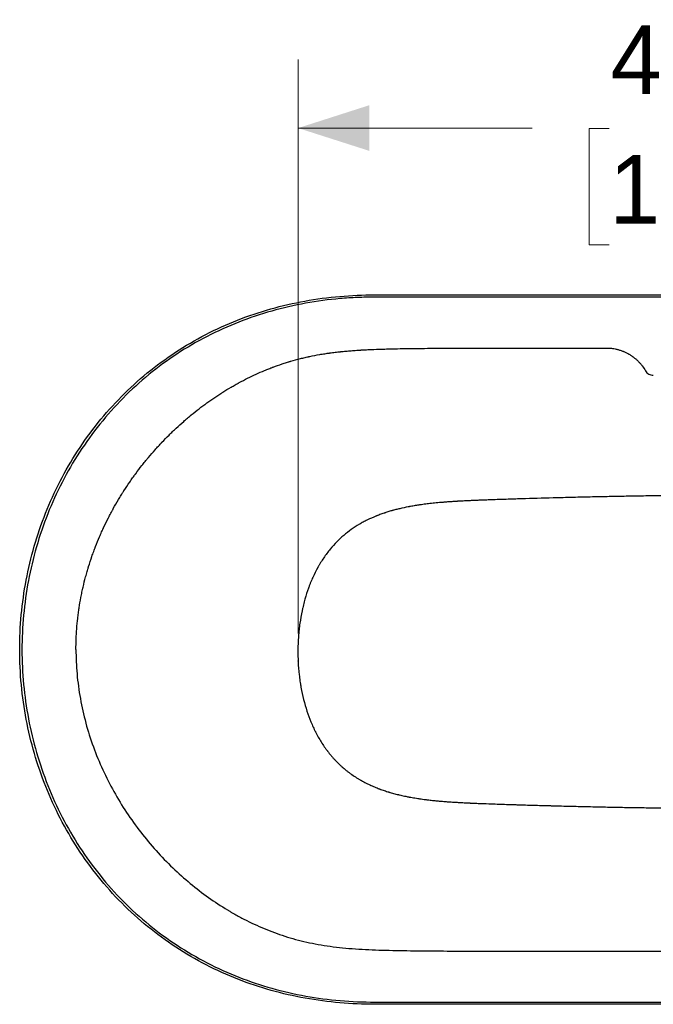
# Model space of a CAD drawing. Header units: inches. Extents: x 1.2 to 10.46, y 1.81 to 7.86.
# Tile 1 of 10: x 1.2 to 2.36, y 2.04 to 3.83. Entities that reach past the tile are written whole.
import ezdxf

# ---------------------------------------------------------------- set-up
doc = ezdxf.new("R2010")
doc.units = ezdxf.units.IN
doc.header["$MEASUREMENT"] = 0
doc.header["$PDSIZE"] = -1
doc.linetypes.add('SLD-Solid', pattern=[0])
doc.styles.add('SLDTEXTSTYLE0', font='txt')
doc.dimstyles.new('SLDDIMSTYLE0', dxfattribs={"dimtxt": 0.125, "dimasz": 0.13, "dimexe": 0, "dimexo": 0.0625, "dimgap": 0.03125, "dimtad": 0, "dimtih": 1, "dimtoh": 1, "dimdec": 6, "dimlfac": 24, "dimrnd": 1e-09, "dimzin": 12, "dimdsep": 46, "dimlunit": 5, "dimtxsty": 'SLDTEXTSTYLE0', "dimsah": 1, "dimcen": 0.09, "dimadec": 0, "dimazin": 3, "dimtfac": 1, "dimtdec": 0, "dimtofl": 0, "dimtmove": 0, "dimatfit": 3, "dimfxl": 1, "dimfrac": 2, "dimtolj": 1, "dimtzin": 12, "dimarcsym": 0})

# ---------------------------------------------------------------- blocks, each defined once
blk = doc.blocks.new('_D')
at = {"color": 7, "linetype": 'SLD-Solid', "lineweight": 18, "transparency": 16777216}
for p, q in [((1.7106, 2.7151), (1.7106, 3.7622)), ((3.4011, 2.7151), (3.4011, 3.7622)), ((1.7106, 3.6372), (2.138, 3.6372)), ((2.2785, 3.6367), (2.2422, 3.6367)), ((2.2422, 3.6367), (2.2422, 3.4242)), ((2.9538, 3.6367), (2.9901, 3.6367)), ((2.9901, 3.6367), (2.9901, 3.4242)), ((3.4011, 3.6372), (3.0942, 3.6372)), ((2.2422, 3.4242), (2.2785, 3.4242)), ((2.9901, 3.4242), (2.9538, 3.4242))]:
    blk.add_line(p, q, dxfattribs=at)
for points in [[(1.7106, 3.6372), (1.8406, 3.5956), (1.8406, 3.6789)], [(3.4011, 3.6372), (3.2711, 3.6789), (3.2711, 3.5956)]]:
    blk.add_solid(points, dxfattribs=at)
at = {"color": 7, "linetype": 'SLD-Solid', "lineweight": 18, "transparency": 16777216, "char_height": 0.125, "attachment_point": 1, "style": 'SLDTEXTSTYLE0'}
for s, insert in [('40-9/16"', (2.2812, 3.8245)), ('1030mm', (2.2785, 3.5879))]:
    blk.add_mtext(s, dxfattribs=dict(at, insert=insert))

msp = doc.modelspace()

# ---------------------------------------------------------------- linework, layer by layer
at = {"color": 7, "linetype": 'SLD-Solid', "lineweight": 25}
for p, q in [((1.85047928, 3.33285231), (3.26124044, 3.33285231)), ((3.26124044, 3.32870412), (1.85047928, 3.32870412)), ((1.85047928, 2.0427632), (3.26124044, 2.0427632)), ((3.26124044, 2.038615), (1.85047928, 2.038615))]:
    msp.add_line(p, q, dxfattribs=at)
for points, knots in [([(1.85047928, 2.038615), (1.82923105, 2.038615), (1.80796443, 2.03950827), (1.76558098, 2.04318832), (1.74446429, 2.04597528), (1.70258212, 2.05351907), (1.68181677, 2.05827606), (1.64084899, 2.06980041), (1.62064671, 2.07656793), (1.58102283, 2.09211311), (1.56160138, 2.10089093), (1.52375873, 2.1204109), (1.50533768, 2.13115321), (1.46971296, 2.15450591), (1.45251057, 2.16711539), (1.41951994, 2.19406061), (1.40373161, 2.20839612), (1.3737287, 2.23862578), (1.35951403, 2.25451969), (1.33278654, 2.28767825), (1.32027361, 2.30494268), (1.29704893, 2.34064117), (1.28633708, 2.359075), (1.26678793, 2.39690494), (1.25795053, 2.41630081), (1.24220054, 2.4558482), (1.23528791, 2.47599915), (1.22341711, 2.5168594), (1.21845843, 2.53756976), (1.20653961, 2.6002623), (1.20254029, 2.64280598), (1.20249279, 2.72789807), (1.20644463, 2.77044635), (1.21829277, 2.83315234), (1.22322797, 2.85386828), (1.23505201, 2.8947417), (1.24194132, 2.91490023), (1.25764517, 2.9544654), (1.26645974, 2.97387142), (1.28596401, 3.01172423), (1.2966538, 3.03017077), (1.31983536, 3.06589716), (1.33232722, 3.08317677), (1.35901391, 3.11636803), (1.37320882, 3.13227944), (1.40317389, 3.16254624), (1.41894415, 3.17690138), (1.4519008, 3.20388778), (1.46908729, 3.2165188), (1.50468311, 3.23991634), (1.52309071, 3.25068201), (1.56092831, 3.27025786), (1.58035835, 3.27906803), (1.62003141, 3.29468241), (1.64027439, 3.30148656), (1.68135201, 3.31307862), (1.7021866, 3.31786647), (1.74421566, 3.32545761), (1.76541008, 3.32826085), (1.8079178, 3.33195823), (1.82923105, 3.33285231), (1.85047928, 3.33285231)], [0, 0, 0, 0, 0.03125, 0.03125, 0.0625, 0.0625, 0.09375, 0.09375, 0.125, 0.125, 0.15625, 0.15625, 0.1875, 0.1875, 0.21875, 0.21875, 0.25, 0.25, 0.28125, 0.28125, 0.3125, 0.3125, 0.34375, 0.34375, 0.375, 0.375, 0.40625, 0.40625, 0.4375, 0.4375, 0.5, 0.5, 0.5625, 0.5625, 0.59375, 0.59375, 0.625, 0.625, 0.65625, 0.65625, 0.6875, 0.6875, 0.71875, 0.71875, 0.75, 0.75, 0.78125, 0.78125, 0.8125, 0.8125, 0.84375, 0.84375, 0.875, 0.875, 0.90625, 0.90625, 0.9375, 0.9375, 0.96875, 0.96875, 1, 1, 1, 1]), ([(1.85047928, 3.32870413), (1.84982681, 3.32870411), (1.84916704, 3.32870326), (1.84785107, 3.32869983), (1.84719344, 3.32869725), (1.84521955, 3.32868691), (1.84390354, 3.32867657), (1.83995485, 3.32863513), (1.8373219, 3.32859362), (1.82942178, 3.32842706), (1.82415351, 3.32825997), (1.80834895, 3.32758769), (1.79781287, 3.32691141), (1.76624497, 3.32417761), (1.74525319, 3.32141392), (1.7035949, 3.31392124), (1.68292855, 3.30919209), (1.64214869, 3.29772636), (1.6220353, 3.2909897), (1.58258842, 3.27551093), (1.56325505, 3.26676869), (1.52559173, 3.2473274), (1.50726171, 3.23662816), (1.47181675, 3.21336731), (1.45470259, 3.2008062), (1.42188634, 3.1739632), (1.40618443, 3.15968181), (1.37635547, 3.1295708), (1.36222832, 3.11374145), (1.33567669, 3.08072671), (1.32325216, 3.06354167), (1.3002024, 3.02801908), (1.28957696, 3.00968168), (1.27019449, 2.972061), (1.26143734, 2.95277797), (1.24583754, 2.91346951), (1.23899456, 2.89344385), (1.22725025, 2.85284399), (1.22234882, 2.83227012), (1.21058058, 2.77000451), (1.20665231, 2.72776724), (1.20667735, 2.64329723), (1.21063055, 2.60106303), (1.22243607, 2.53880423), (1.22734981, 2.51823363), (1.23911816, 2.47764253), (1.24597313, 2.45762138), (1.26159729, 2.41832176), (1.27036659, 2.39904368), (1.28977274, 2.36143476), (1.30040969, 2.34310417), (1.32348209, 2.30759625), (1.33591768, 2.29041921), (1.36249043, 2.25742204), (1.37662772, 2.24160217), (1.40647611, 2.21151106), (1.42218732, 2.19724008), (1.45502131, 2.17041868), (1.4721436, 2.15786894), (1.50760194, 2.13463263), (1.52593823, 2.12394597), (1.56360367, 2.10453391), (1.58293222, 2.09580868), (1.62235316, 2.0803659), (1.6424453, 2.07364818), (1.68316776, 2.06221745), (1.70379786, 2.05750433), (1.74537867, 2.05003609), (1.76632958, 2.04728071), (1.80835633, 2.0436444), (1.82943252, 2.04276321), (1.85047928, 2.0427632)], [0, 0, 0, 0, 0.0009765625, 0.0009765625, 0.001953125, 0.001953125, 0.00390625, 0.00390625, 0.0078125, 0.0078125, 0.015625, 0.015625, 0.03125, 0.03125, 0.0625, 0.0625, 0.09375, 0.09375, 0.125, 0.125, 0.15625, 0.15625, 0.1875, 0.1875, 0.21875, 0.21875, 0.25, 0.25, 0.28125, 0.28125, 0.3125, 0.3125, 0.34375, 0.34375, 0.375, 0.375, 0.40625, 0.40625, 0.4375, 0.4375, 0.5, 0.5, 0.5625, 0.5625, 0.59375, 0.59375, 0.625, 0.625, 0.65625, 0.65625, 0.6875, 0.6875, 0.71875, 0.71875, 0.75, 0.75, 0.78125, 0.78125, 0.8125, 0.8125, 0.84375, 0.84375, 0.875, 0.875, 0.90625, 0.90625, 0.9375, 0.9375, 0.96875, 0.96875, 1, 1, 1, 1]), ([(1.30522153, 2.68573309), (1.30522249, 2.69843759), (1.30594281, 2.71746655), (1.30804122, 2.73961836), (1.30940494, 2.7506821), (1.31016543, 2.75621093), (1.31056533, 2.75897458), (1.31074092, 2.76015884), (1.31085893, 2.76094831), (1.31091785, 2.76133944), (1.31194605, 2.76811039), (1.31357925, 2.77765227), (1.3158025, 2.78875451), (1.31699359, 2.79429814), (1.317609, 2.79706809), (1.31787701, 2.7982548), (1.31805662, 2.79904586), (1.31814764, 2.79944453), (1.31967801, 2.80611276), (1.32201508, 2.81550032), (1.32505063, 2.82640629), (1.32664565, 2.83184772), (1.32746248, 2.83456555), (1.32787571, 2.83592374), (1.32805385, 2.83650567), (1.32817284, 2.83689358), (1.3282332, 2.83708996), (1.3301793, 2.843409), (1.33317892, 2.85256408), (1.3369741, 2.86318157), (1.3389456, 2.86847445), (1.33994983, 2.87111693), (1.34045656, 2.87243718), (1.34067473, 2.87300279), (1.34082039, 2.87337981), (1.34089438, 2.87357101), (1.34327033, 2.87970081), (1.34688603, 2.88857042), (1.35138395, 2.89883698), (1.35370281, 2.90394993), (1.35487972, 2.90650132), (1.35547254, 2.90777575), (1.35572754, 2.90832166), (1.35589775, 2.90868554), (1.35598415, 2.90886998), (1.35876035, 2.91478858), (1.36294854, 2.92334091), (1.36809738, 2.93321964), (1.37073746, 2.93813426), (1.37207392, 2.94058539), (1.37274625, 2.9418094), (1.37303527, 2.94233365), (1.37322815, 2.94268308), (1.37332589, 2.94285993), (1.37647507, 2.94855121), (1.38119569, 2.95676271), (1.38694806, 2.966226), (1.38988548, 2.97092845), (1.39136951, 2.97327237), (1.3920088, 2.97427535), (1.39243572, 2.97494365), (1.39265186, 2.97528123), (1.39625374, 2.98089454), (1.40146827, 2.98874224), (1.40777855, 2.99776317), (1.41099036, 3.00223996), (1.41261043, 3.00446994), (1.41330778, 3.00542384), (1.41377336, 3.00605937), (1.41400862, 3.00637984), (1.41794112, 3.01172562), (1.42361146, 3.01918529), (1.43043435, 3.02773545), (1.43389767, 3.03197234), (1.4356423, 3.03408123), (1.43639278, 3.03498299), (1.43689372, 3.03558371), (1.43714652, 3.03588627), (1.4413805, 3.04094349), (1.44746494, 3.04798568), (1.45475082, 3.05603106), (1.45844061, 3.06001113), (1.46029721, 3.0619905), (1.4610954, 3.06283652), (1.46162809, 3.06340003), (1.46189674, 3.06368366), (1.46639967, 3.06842859), (1.47285184, 3.0750204), (1.48054579, 3.08252375), (1.48443438, 3.08622864), (1.48638907, 3.0880694), (1.48722902, 3.08885579), (1.48778949, 3.08937949), (1.48807207, 3.08964302), (1.49280881, 3.09405186), (1.4995781, 3.10016002), (1.50761933, 3.10708301), (1.51167587, 3.11049372), (1.51371312, 3.11218637), (1.51458816, 3.11290907), (1.51517194, 3.11339027), (1.51546628, 3.1136324), (1.52039769, 3.11768107), (1.527429, 3.12327295), (1.53575352, 3.12957998), (1.53994611, 3.13267929), (1.54204999, 3.13421539), (1.54295327, 3.13487081), (1.54355583, 3.13530712), (1.54385947, 3.13552653), (1.54895015, 3.13919736), (1.55619318, 3.14424883), (1.56474171, 3.14991317), (1.56904056, 3.15268808), (1.5708882, 3.15386505), (1.57212112, 3.15464697), (1.57274147, 3.15503865), (1.57827049, 3.15851411), (1.58568885, 3.16301204), (1.59442465, 3.16802161), (1.59881282, 3.17046689), (1.60101197, 3.17167465), (1.60195554, 3.17218907), (1.60258484, 3.17253131), (1.60289728, 3.17270082), (1.61336519, 3.17836588), (1.62871021, 3.18601579), (1.64682094, 3.19390788), (1.65592836, 3.19759573), (1.66049508, 3.1993751), (1.66278169, 3.20024865), (1.66392581, 3.20068139), (1.66449808, 3.20089675), (1.66474337, 3.20098883), (1.66490692, 3.20105017), (1.66498628, 3.20107991), (1.67045921, 3.20312918), (1.67857783, 3.20600019), (1.68811172, 3.2090774), (1.69289421, 3.21054792), (1.69528934, 3.21126617), (1.69648788, 3.21162104), (1.69708739, 3.21179741), (1.69734438, 3.21187276), (1.69751571, 3.21192295), (1.6975989, 3.2119473), (1.70332949, 3.21362233), (1.71186261, 3.21594004), (1.72193951, 3.21837071), (1.72700835, 3.21951772), (1.72955037, 3.22007414), (1.73064144, 3.22030894), (1.73136918, 3.22046467), (1.73172911, 3.22054125), (1.73799115, 3.2218659), (1.74699044, 3.22359366), (1.75776743, 3.22536031), (1.76322538, 3.22618137), (1.76597172, 3.22657633), (1.76734923, 3.22676992), (1.76794052, 3.22685206), (1.76833492, 3.22690662), (1.76853538, 3.22693425), (1.7718377, 3.22738759), (1.77656841, 3.22799762), (1.78220763, 3.22865688), (1.78505725, 3.2289734), (1.78648956, 3.22912838), (1.78720759, 3.22920506), (1.78751572, 3.22923774), (1.78772123, 3.22925949), (1.78782777, 3.22927074), (1.79109842, 3.22961535), (1.79594804, 3.23009173), (1.80176746, 3.230604), (1.80471755, 3.23084925), (1.80620269, 3.23096916), (1.80694778, 3.23102843), (1.80732096, 3.2310579), (1.80748103, 3.23107049), (1.80758777, 3.23107888), (1.80764406, 3.23108329), (1.81092622, 3.23134053), (1.81588963, 3.2317008), (1.82188315, 3.23208675), (1.82493062, 3.23227112), (1.82646704, 3.23236116), (1.82723842, 3.23240564), (1.8276249, 3.23242775), (1.8277907, 3.2324372), (1.82790128, 3.23244349), (1.82796053, 3.23244685), (1.83130012, 3.23263633), (1.8363707, 3.2329014), (1.84252836, 3.23318481), (1.84566768, 3.23332005), (1.84725246, 3.23338606), (1.84804863, 3.23341865), (1.84844766, 3.23343485), (1.84864742, 3.23344293), (1.84873307, 3.23344638), (1.84879019, 3.23344868), (1.84882265, 3.23344999), (1.85516499, 3.23370524), (1.86528341, 3.23405035), (1.87821162, 3.2343895), (1.88495657, 3.2345432), (1.88839926, 3.23461608), (1.89013815, 3.23465153), (1.89101199, 3.23466901), (1.89145, 3.23467768), (1.89166929, 3.23468201), (1.891779, 3.23468416), (1.89182603, 3.23468509), (1.89185739, 3.2346857), (1.89187606, 3.23468607), (1.89838521, 3.23481376), (1.90883929, 3.23498697), (1.92227717, 3.23515761), (1.92930647, 3.23523508), (1.93289871, 3.23527184), (1.93471423, 3.23528974), (1.93562684, 3.23529856), (1.93608435, 3.23530294), (1.93631342, 3.23530512), (1.93642802, 3.23530621), (1.93647716, 3.23530668), (1.93650991, 3.23530699), (1.9365296, 3.23530718), (1.94324141, 3.23537083), (1.95400908, 3.2354573), (1.96783062, 3.23554275), (1.9750562, 3.23558162), (1.9787477, 3.23560009), (1.98061312, 3.23560908), (1.98155075, 3.23561352), (1.9820208, 3.23561572), (1.98225613, 3.23561682), (1.98237387, 3.23561737), (1.98243276, 3.23561764), (1.982458, 3.23561776), (1.98247483, 3.23561784), (1.98248578, 3.23561789), (1.99454564, 3.23567388), (2.01542559, 3.23574536), (2.04468376, 3.23580694), (2.0605374, 3.23583227), (2.06877036, 3.23584358), (2.07296337, 3.23584889), (2.07507901, 3.23585146), (2.07614162, 3.23585272), (2.07667411, 3.23585335), (2.07694066, 3.23585366), (2.07707401, 3.23585382), (2.0771407, 3.23585389), (2.07716929, 3.23585393), (2.07718835, 3.23585395), (2.07720129, 3.23585396), (2.08974168, 3.23586856), (2.11129926, 3.23588722), (2.1412731, 3.23590336), (2.15746585, 3.23591002), (2.16586368, 3.23591299), (2.17013796, 3.23591439), (2.17229394, 3.23591507), (2.17337664, 3.2359154), (2.17391917, 3.23591557), (2.17419073, 3.23591565), (2.17432658, 3.23591569), (2.17439453, 3.23591571), (2.17442365, 3.23591572), (2.17444307, 3.23591573), (2.17445627, 3.23591573), (2.19993034, 3.23592342), (2.2328836, 3.23592912), (2.27332226, 3.23593286)], [0, 0, 0, 0, 0.03125, 0.046875, 0.0546875, 0.05859375, 0.060546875, 0.0615234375, 0.0615234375, 0.0625, 0.0625, 0.078125, 0.0859375, 0.08984375, 0.091796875, 0.0927734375, 0.0927734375, 0.09375, 0.09375, 0.109375, 0.1171875, 0.12109375, 0.123046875, 0.1240234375, 0.1245117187, 0.1245117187, 0.125, 0.125, 0.140625, 0.1484375, 0.15234375, 0.154296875, 0.1552734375, 0.1557617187, 0.1557617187, 0.15625, 0.15625, 0.171875, 0.1796875, 0.18359375, 0.185546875, 0.1865234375, 0.1870117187, 0.1870117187, 0.1875, 0.1875, 0.203125, 0.2109375, 0.21484375, 0.216796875, 0.2177734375, 0.2182617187, 0.2182617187, 0.21875, 0.21875, 0.234375, 0.2421875, 0.24609375, 0.248046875, 0.2490234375, 0.2490234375, 0.25, 0.25, 0.265625, 0.2734375, 0.27734375, 0.279296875, 0.2802734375, 0.2802734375, 0.28125, 0.28125, 0.296875, 0.3046875, 0.30859375, 0.310546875, 0.3115234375, 0.3115234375, 0.3125, 0.3125, 0.328125, 0.3359375, 0.33984375, 0.341796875, 0.3427734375, 0.3427734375, 0.34375, 0.34375, 0.359375, 0.3671875, 0.37109375, 0.373046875, 0.3740234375, 0.3740234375, 0.375, 0.375, 0.390625, 0.3984375, 0.40234375, 0.404296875, 0.4052734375, 0.4052734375, 0.40625, 0.40625, 0.421875, 0.4296875, 0.43359375, 0.435546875, 0.4365234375, 0.4365234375, 0.4375, 0.4375, 0.453125, 0.4609375, 0.46484375, 0.466796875, 0.466796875, 0.46875, 0.46875, 0.484375, 0.4921875, 0.49609375, 0.498046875, 0.4990234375, 0.4990234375, 0.5, 0.5, 0.53125, 0.546875, 0.5546875, 0.55859375, 0.560546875, 0.5615234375, 0.5620117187, 0.5622558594, 0.5622558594, 0.5625, 0.5625, 0.578125, 0.5859375, 0.58984375, 0.591796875, 0.5927734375, 0.5932617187, 0.5935058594, 0.5935058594, 0.59375, 0.59375, 0.609375, 0.6171875, 0.62109375, 0.623046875, 0.6240234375, 0.6240234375, 0.625, 0.625, 0.640625, 0.6484375, 0.65234375, 0.654296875, 0.6552734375, 0.6557617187, 0.6557617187, 0.65625, 0.65625, 0.6640625, 0.66796875, 0.669921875, 0.6708984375, 0.6713867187, 0.6716308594, 0.6716308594, 0.671875, 0.671875, 0.6796875, 0.68359375, 0.685546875, 0.6865234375, 0.6870117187, 0.6872558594, 0.6873779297, 0.6873779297, 0.6875, 0.6875, 0.6953125, 0.69921875, 0.701171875, 0.7021484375, 0.7026367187, 0.7028808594, 0.7030029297, 0.7030029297, 0.703125, 0.703125, 0.7109375, 0.71484375, 0.716796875, 0.7177734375, 0.7182617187, 0.7185058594, 0.7186279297, 0.7186889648, 0.7186889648, 0.71875, 0.71875, 0.734375, 0.7421875, 0.74609375, 0.748046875, 0.7490234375, 0.7495117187, 0.7497558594, 0.7498779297, 0.7499389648, 0.7499694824, 0.7499694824, 0.75, 0.75, 0.765625, 0.7734375, 0.77734375, 0.779296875, 0.7802734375, 0.7807617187, 0.7810058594, 0.7811279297, 0.7811889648, 0.7812194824, 0.7812194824, 0.78125, 0.78125, 0.796875, 0.8046875, 0.80859375, 0.810546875, 0.8115234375, 0.8120117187, 0.8122558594, 0.8123779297, 0.8124389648, 0.8124694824, 0.8124847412, 0.8124847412, 0.8125, 0.8125, 0.84375, 0.859375, 0.8671875, 0.87109375, 0.873046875, 0.8740234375, 0.8745117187, 0.8747558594, 0.8748779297, 0.8749389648, 0.8749694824, 0.8749847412, 0.8749847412, 0.875, 0.875, 0.90625, 0.921875, 0.9296875, 0.93359375, 0.935546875, 0.9365234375, 0.9370117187, 0.9372558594, 0.9373779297, 0.9374389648, 0.9374694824, 0.9374847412, 0.9374847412, 0.9375, 0.9375, 1, 1, 1, 1]), ([(2.27332226, 3.23593286), (2.27514499, 3.23593303), (2.27787391, 3.2358416), (2.28059507, 3.23561265), (2.28240745, 3.23542946), (2.28331634, 3.2353221), (2.28601904, 3.23495707), (2.28870485, 3.23450259), (2.29136533, 3.23391393), (2.29313335, 3.23349168), (2.29401867, 3.23326451), (2.29664145, 3.23254506), (2.29923606, 3.23174004), (2.30221381, 3.23065111), (2.30347943, 3.23015233), (2.30432082, 3.22981268), (2.30474248, 3.22963838), (2.30682356, 3.22875812), (2.30928218, 3.22762157), (2.31208288, 3.22615518), (2.31326868, 3.22549664), (2.31405599, 3.22505093), (2.31445007, 3.22482353), (2.31639203, 3.22368181), (2.31867412, 3.22223811), (2.32125209, 3.22042495), (2.32233884, 3.21962027), (2.32305931, 3.21907768), (2.32341932, 3.21880193), (2.32519147, 3.21742173), (2.32726121, 3.21569953), (2.3292457, 3.21387839), (2.33054975, 3.21264231), (2.33119518, 3.21201038), (2.3330858, 3.21009902), (2.33491212, 3.20813025), (2.33664198, 3.20607536), (2.33777378, 3.2046863), (2.33833101, 3.20397953), (2.34104315, 3.20042455), (2.34302427, 3.19745241), (2.34481678, 3.19435212)], [0, 0, 0, 0, 0.0625, 0.09375, 0.09375, 0.125, 0.125, 0.1875, 0.21875, 0.21875, 0.25, 0.25, 0.3125, 0.34375, 0.359375, 0.359375, 0.375, 0.375, 0.4375, 0.46875, 0.484375, 0.484375, 0.5, 0.5, 0.5625, 0.59375, 0.609375, 0.609375, 0.625, 0.625, 0.6875, 0.71875, 0.71875, 0.75, 0.75, 0.8125, 0.84375, 0.84375, 0.875, 0.875, 1, 1, 1, 1]), ([(2.34481678, 3.19435212), (2.34553745, 3.19310564), (2.34640748, 3.19197271), (2.34844189, 3.18993829), (2.34957455, 3.18906916), (2.35206407, 3.18763095), (2.35338143, 3.18708497), (2.35615837, 3.18634007), (2.35757156, 3.18615385), (2.35900947, 3.18615385)], [0, 0, 0, 0, 0.25, 0.25, 0.5, 0.5, 0.75, 0.75, 1, 1, 1, 1]), ([(2.55585986, 2.96754857), (2.55447705, 2.96754842), (2.55171056, 2.96754811), (2.54618096, 2.96754571), (2.53652192, 2.96753707), (2.52275698, 2.96751261), (2.5062904, 2.96746388), (2.48989518, 2.96739615), (2.47357094, 2.96730968), (2.45731369, 2.96720471), (2.4411189, 2.96708143), (2.42498319, 2.96694004), (2.40890459, 2.96678078), (2.39288228, 2.96660379), (2.37691664, 2.96640926), (2.3557465, 2.96612741), (2.32944224, 2.96573274), (2.29808596, 2.96519217), (2.26703646, 2.96458804), (2.23634235, 2.96392355), (2.20606343, 2.96320237), (2.16675529, 2.96218231), (2.12830822, 2.9610658), (2.09541288, 2.96000821), (2.07725444, 2.95940053), (2.0683367, 2.95909113), (2.06380883, 2.95893404)], [0, 0, 0, 0, 0.0084262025, 0.016857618, 0.0336948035, 0.0672842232, 0.1007368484, 0.1340418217, 0.1672021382, 0.200227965, 0.2331299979, 0.2659143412, 0.29858439, 0.3311420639, 0.3635866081, 0.3959143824, 0.4602036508, 0.5239546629, 0.5870932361, 0.6495222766, 0.7111165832, 0.7717339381, 0.8892372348, 0.9456012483, 0.9723797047, 1, 1, 1, 1]), ([(2.06380883, 2.95893404), (2.06105618, 2.95883764), (2.05823652, 2.95873804), (2.05390641, 2.95858232), (2.0517162, 2.95850288), (2.04911691, 2.95840711), (2.04780626, 2.95835841), (2.04714818, 2.95833385), (2.04681845, 2.95832152), (2.04665341, 2.95831534), (2.04658264, 2.95831269), (2.04653546, 2.95831092), (2.04650806, 2.95830989), (2.04395342, 2.95821413), (2.04130542, 2.95811285), (2.03716353, 2.95794872), (2.0350501, 2.95786361), (2.03251007, 2.9577583), (2.03122146, 2.95770406), (2.03057251, 2.95767654), (2.03024687, 2.95766267), (2.03008375, 2.95765571), (2.03000213, 2.95765223), (2.02996713, 2.95765073), (2.02994379, 2.95764973), (2.02992949, 2.95764912), (2.02760637, 2.95754982), (2.0251361, 2.95744125), (2.02119622, 2.95726014), (2.01916766, 2.95716502), (2.01669839, 2.95704513), (2.01543809, 2.95698284), (2.01480152, 2.95695109), (2.01448164, 2.95693507), (2.01432129, 2.95692701), (2.01424102, 2.95692298), (2.01420086, 2.95692096), (2.01418364, 2.95692009), (2.01417216, 2.95691952), (2.01416338, 2.95691907), (2.01278089, 2.9568495), (2.01084879, 2.95675149), (2.0071216, 2.95655083), (2.00574104, 2.95647494), (2.00346284, 2.95634569), (2.0022719, 2.95627719), (2.00079173, 2.95619004), (2.00002896, 2.95614459), (1.99964191, 2.95612139), (1.99944696, 2.95610967), (1.99934913, 2.95610378), (1.99930713, 2.95610124), (1.99927911, 2.95609956), (1.99926242, 2.95609855), (1.99634524, 2.95592261), (1.99372427, 2.9557545), (1.99022047, 2.95552057), (1.98912382, 2.95544561), (1.98758579, 2.9553385), (1.98684351, 2.95528627), (1.98602431, 2.95522781), (1.98562642, 2.95519922), (1.98543039, 2.95518508), (1.98533311, 2.95517806), (1.98528466, 2.95517455), (1.98526393, 2.95517305), (1.98525012, 2.95517206), (1.98524569, 2.95517174), (1.98283754, 2.95499751), (1.98054673, 2.95482332), (1.97727262, 2.95456352), (1.97567608, 2.95443398), (1.9738844, 2.95428398), (1.9730063, 2.95420932), (1.97257168, 2.95417209), (1.97235548, 2.95415349), (1.97226306, 2.95414553), (1.9722015, 2.95414022), (1.97217359, 2.95413781), (1.96784241, 2.9537639), (1.96374273, 2.95337701), (1.95593992, 2.95258136), (1.95223372, 2.95217223), (1.94523069, 2.95134261), (1.94182308, 2.95090919), (1.9368528, 2.9502336), (1.93440295, 2.94988944), (1.93160659, 2.94947731), (1.93022387, 2.94926865), (1.92953637, 2.94916369), (1.92919359, 2.94911104), (1.92904689, 2.94908845), (1.92894914, 2.94907338), (1.92889763, 2.94906543), (1.92589614, 2.94860179), (1.92155404, 2.94789088), (1.91664765, 2.94701774), (1.91423435, 2.94657049), (1.91303768, 2.94634422), (1.91244184, 2.94623043), (1.91218701, 2.94618153), (1.91201725, 2.94614889), (1.91193015, 2.94613212), (1.90656845, 2.94509798), (1.90144853, 2.94400565), (1.89400926, 2.94225981), (1.89034977, 2.94136006), (1.88618599, 2.94026427), (1.88413055, 2.93970496), (1.88310945, 2.93942247), (1.88260055, 2.93928051), (1.88234652, 2.93920936), (1.88223774, 2.93917883), (1.88216524, 2.93915847), (1.88213187, 2.93914909), (1.87958998, 2.93843419), (1.87588956, 2.93734395), (1.87166698, 2.93601227), (1.86957939, 2.93533157), (1.86854154, 2.93498751), (1.86802409, 2.93481455), (1.86776574, 2.93472784), (1.8676551, 2.93469063), (1.86758136, 2.93466581), (1.86754753, 2.93465442), (1.86495448, 2.93378054), (1.86243438, 2.93289026), (1.85870428, 2.93151007), (1.85685175, 2.93080878), (1.85471245, 2.92997103), (1.85364831, 2.92954727), (1.85311763, 2.92933416), (1.85285263, 2.9292273), (1.85273913, 2.92918144), (1.85266348, 2.92915085), (1.85262947, 2.92913709), (1.84726109, 2.9269633), (1.84208518, 2.92465369), (1.83455336, 2.9209599), (1.83208143, 2.91969042), (1.82843231, 2.91772891), (1.82662245, 2.91673384), (1.82453684, 2.91554788), (1.82350052, 2.91494864), (1.82298399, 2.91464746), (1.82272613, 2.91449648), (1.82261571, 2.91443169), (1.82254211, 2.91438848), (1.82250809, 2.91436849), (1.81740657, 2.91136897), (1.81249875, 2.90819873), (1.80300404, 2.90146849), (1.7984142, 2.89790599), (1.7851646, 2.88664915), (1.77690713, 2.87828804), (1.76929581, 2.86906699)], [0, 0, 0, 0, 0.015625, 0.015625, 0.0234375, 0.02734375, 0.029296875, 0.0302734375, 0.0307617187, 0.0310058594, 0.0311279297, 0.0311279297, 0.03125, 0.03125, 0.046875, 0.046875, 0.0546875, 0.05859375, 0.060546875, 0.0615234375, 0.0620117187, 0.0622558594, 0.0623779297, 0.0624389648, 0.0624389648, 0.0625, 0.0625, 0.078125, 0.078125, 0.0859375, 0.08984375, 0.091796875, 0.0927734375, 0.0932617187, 0.0935058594, 0.0936279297, 0.0936889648, 0.0937194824, 0.0937194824, 0.09375, 0.09375, 0.109375, 0.109375, 0.1171875, 0.1171875, 0.12109375, 0.123046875, 0.1240234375, 0.1245117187, 0.1247558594, 0.1248779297, 0.1249389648, 0.1249389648, 0.125, 0.125, 0.140625, 0.140625, 0.1484375, 0.1484375, 0.15234375, 0.154296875, 0.1552734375, 0.1557617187, 0.1560058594, 0.1561279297, 0.1561889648, 0.1561889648, 0.15625, 0.15625, 0.171875, 0.171875, 0.1796875, 0.18359375, 0.185546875, 0.1865234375, 0.1870117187, 0.1872558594, 0.1872558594, 0.1875, 0.1875, 0.21875, 0.21875, 0.25, 0.25, 0.28125, 0.28125, 0.296875, 0.3046875, 0.30859375, 0.310546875, 0.3115234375, 0.3120117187, 0.3120117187, 0.3125, 0.3125, 0.34375, 0.359375, 0.3671875, 0.37109375, 0.373046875, 0.3740234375, 0.3740234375, 0.375, 0.375, 0.4375, 0.4375, 0.46875, 0.484375, 0.4921875, 0.49609375, 0.498046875, 0.4990234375, 0.4995117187, 0.4995117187, 0.5, 0.5, 0.53125, 0.546875, 0.5546875, 0.55859375, 0.560546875, 0.5615234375, 0.5620117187, 0.5620117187, 0.5625, 0.5625, 0.59375, 0.59375, 0.609375, 0.6171875, 0.62109375, 0.623046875, 0.6240234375, 0.6245117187, 0.6245117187, 0.625, 0.625, 0.6875, 0.6875, 0.71875, 0.71875, 0.734375, 0.7421875, 0.74609375, 0.748046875, 0.7490234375, 0.7495117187, 0.7495117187, 0.75, 0.75, 0.8125, 0.8125, 0.875, 0.875, 1, 1, 1, 1]), ([(1.76929581, 2.86906699), (1.76513701, 2.86402865), (1.76115129, 2.85870992), (1.75545408, 2.85031042), (1.75360193, 2.84744037), (1.75089699, 2.84303013), (1.74956284, 2.84079871), (1.74803905, 2.83814945), (1.74728542, 2.83681333), (1.74691068, 2.83614241), (1.74672383, 2.83580623), (1.74664386, 2.835662), (1.74659058, 2.83556581), (1.74656206, 2.8355143), (1.74337107, 2.82974472), (1.74037137, 2.82376277), (1.73614376, 2.81440617), (1.73477989, 2.81122338), (1.73280501, 2.80635377), (1.73183529, 2.80389511), (1.73073564, 2.80098505), (1.73019381, 2.79951964), (1.72992491, 2.79878434), (1.7298101, 2.79846865), (1.72973365, 2.79825807), (1.72969413, 2.798149), (1.72730355, 2.7915394), (1.72513527, 2.78480398), (1.7221827, 2.77436616), (1.72124849, 2.77083114), (1.71992495, 2.76544599), (1.71928262, 2.76273277), (1.71866999, 2.7599888), (1.71826823, 2.75815267), (1.71806988, 2.75722741), (1.71632931, 2.74893777), (1.71500647, 2.74141035), (1.71337473, 2.72989514), (1.71288956, 2.72601941), (1.71225193, 2.72015176), (1.71195565, 2.71720442), (1.71164984, 2.71374266), (1.71150696, 2.71200603), (1.71143803, 2.71113629), (1.71140903, 2.71076324), (1.71138981, 2.71051447), (1.71138001, 2.7103867), (1.71107536, 2.70639048), (1.71083992, 2.70250274), (1.71057728, 2.69665455), (1.7104686, 2.69372632), (1.71039395, 2.69079233), (1.71035176, 2.6888351), (1.7103344, 2.68785213), (1.71026708, 2.68297176), (1.71027348, 2.67907435), (1.7103729, 2.67324118), (1.71044506, 2.67032783), (1.71056841, 2.66693514), (1.71063985, 2.66524042), (1.71067801, 2.66439348), (1.71069489, 2.66403059), (1.71070626, 2.66378869), (1.7107118, 2.66367196), (1.71110193, 2.65553772), (1.71173555, 2.64764188), (1.7130451, 2.63599067), (1.71354146, 2.63213902), (1.71437383, 2.62641233), (1.71481196, 2.62356168), (1.71536111, 2.62025871), (1.71564513, 2.618613), (1.71578949, 2.61779159), (1.71585186, 2.61743987), (1.71589356, 2.61720546), (1.71591399, 2.61709092), (1.71867847, 2.60164057), (1.72234305, 2.58712499), (1.72903326, 2.56672332), (1.73146226, 2.56015094), (1.73538117, 2.55064961), (1.73673338, 2.54754201), (1.73882775, 2.54297153), (1.73989145, 2.54070901), (1.74116072, 2.53810952), (1.74180236, 2.53681985), (1.74212491, 2.53617753), (1.74228663, 2.535857), (1.74236759, 2.5356969), (1.74240231, 2.53562832), (1.74242547, 2.5355826), (1.74243599, 2.53556182), (1.74568292, 2.52915598), (1.74913461, 2.52303667), (1.75461354, 2.51426585), (1.75649009, 2.51141025), (1.75937725, 2.50723056), (1.76083893, 2.50516664), (1.76257521, 2.50280447), (1.76345103, 2.50163486), (1.76389084, 2.50105292), (1.76411123, 2.50076268), (1.76420578, 2.50063844), (1.76426884, 2.50055565), (1.76429876, 2.50051638), (1.7664543, 2.49769064), (1.7686339, 2.49497756), (1.77198615, 2.49101384), (1.77368299, 2.48905845), (1.77569824, 2.48682392), (1.77671468, 2.4857184), (1.77715218, 2.48524712), (1.77744426, 2.4849335), (1.77758839, 2.48477923), (1.78011426, 2.4820845), (1.7825515, 2.47961679), (1.78629449, 2.47602024), (1.78818777, 2.47424822), (1.79043409, 2.47222727), (1.79140477, 2.47137114), (1.79205366, 2.47080262), (1.79238126, 2.47051749), (1.79529656, 2.46799694), (1.79795124, 2.46581998), (1.80202574, 2.46265234), (1.8040861, 2.46109297), (1.80652977, 2.45931704), (1.80776152, 2.45843997), (1.80837986, 2.45800416), (1.80864539, 2.45781798), (1.80882253, 2.45769398), (1.80891418, 2.45762994), (1.81174087, 2.45565809), (1.81454787, 2.45380145), (1.81885527, 2.45110253), (1.82103319, 2.44977458), (1.82361602, 2.44826354), (1.82491785, 2.44751766), (1.82557137, 2.44714714), (1.82589877, 2.44696249), (1.82603923, 2.44688348), (1.8261329, 2.44683084), (1.82618274, 2.44680285), (1.82903448, 2.44520295), (1.83191269, 2.44367164), (1.83633389, 2.44144393), (1.83857046, 2.44034739), (1.84122484, 2.4390991), (1.84256325, 2.4384828), (1.84323525, 2.43817662), (1.84357195, 2.43802403), (1.84374048, 2.43794785), (1.84381274, 2.43791523), (1.84386092, 2.43789349), (1.84388729, 2.4378816), (1.84670364, 2.43661199), (1.84956652, 2.43538689), (1.85396205, 2.43360449), (1.85618511, 2.43272711), (1.85882264, 2.43172839), (1.86015236, 2.43123535), (1.86081995, 2.43099042), (1.86115443, 2.43086835), (1.86132183, 2.43080741), (1.86139362, 2.43078132), (1.86144148, 2.43076393), (1.86146798, 2.43075431), (1.86422553, 2.42975328), (1.86703136, 2.42878525), (1.87134345, 2.42737444), (1.87352534, 2.42667935), (1.87611582, 2.42588722), (1.87742227, 2.42549595), (1.87807829, 2.42530152), (1.87840699, 2.42520462), (1.87857152, 2.42515624), (1.87864207, 2.42513552), (1.87868911, 2.42512171), (1.87871497, 2.42511413), (1.8814499, 2.42431208), (1.88423933, 2.42353458), (1.88853594, 2.42239964), (1.89071236, 2.42184), (1.89330046, 2.42120165), (1.89460671, 2.42088622), (1.89526288, 2.42072946), (1.89559172, 2.42065132), (1.89573282, 2.42061788), (1.89582692, 2.4205956), (1.89587689, 2.42058378), (1.89874901, 2.41990496), (1.90168068, 2.4192482), (1.90623243, 2.41828617), (1.90854686, 2.41781093), (1.91131417, 2.4172679), (1.91271456, 2.41699941), (1.91341893, 2.41686594), (1.91377216, 2.41679941), (1.91392377, 2.41677093), (1.91402489, 2.41675196), (1.91407807, 2.41674199), (1.91719928, 2.41615753), (1.92048014, 2.41557831), (1.92571017, 2.41471695), (1.92750495, 2.41443109), (1.93027389, 2.41400598), (1.93167755, 2.41379434), (1.93334863, 2.41354945), (1.93419253, 2.41342756), (1.93461657, 2.41336676), (1.93482911, 2.4133364), (1.93492031, 2.41332339), (1.93498113, 2.41331473), (1.93501437, 2.41330999), (1.93680987, 2.41305444), (1.93869135, 2.4127956), (1.94168307, 2.41240066), (1.9432213, 2.41220153), (1.94508984, 2.41196729), (1.94604256, 2.41184983), (1.94652353, 2.41179102), (1.94676517, 2.41176161), (1.94688627, 2.4117469), (1.9469469, 2.41173954), (1.9469729, 2.41173638), (1.94699023, 2.41173428), (1.94700311, 2.41173272), (1.94814874, 2.41159384), (1.94981559, 2.41139486), (1.95310088, 2.4110225), (1.95432678, 2.41088618), (1.95636117, 2.41066653), (1.95707188, 2.4105908), (1.95818673, 2.41047387), (1.95875635, 2.41041457), (1.95944222, 2.41034404), (1.95979049, 2.41030846), (1.95994088, 2.41029314), (1.9600414, 2.41028291), (1.9600951, 2.41027745), (1.96316269, 2.40996599), (1.96586736, 2.40970946), (1.96945423, 2.40938332), (1.97057149, 2.40928442), (1.97213022, 2.4091491), (1.97288029, 2.4090847), (1.97370419, 2.40901493), (1.97410336, 2.40898135), (1.97429974, 2.40896489), (1.97439714, 2.40895673), (1.97444564, 2.40895267), (1.97446983, 2.40895065), (1.97448019, 2.40894978), (1.9744871, 2.40894921), (1.97448836, 2.4089491), (1.97737998, 2.40870736), (1.9801206, 2.40849217), (1.98401509, 2.40820086), (1.98527719, 2.40810901), (1.98711642, 2.40797825), (1.98802256, 2.40791462), (1.98905618, 2.40784327), (1.98956711, 2.40780829), (1.98982111, 2.40779098), (1.98994774, 2.40778236), (1.99001096, 2.40777806), (1.99003804, 2.40777622), (1.99005609, 2.407775), (1.99006251, 2.40777456), (1.99304807, 2.40757185), (1.99593292, 2.40738763), (2.00012763, 2.40713308), (2.00219185, 2.40701126), (2.00454234, 2.40687767), (2.00570317, 2.4068129), (2.00627999, 2.406781), (2.00656749, 2.40676517), (2.00671102, 2.40675728), (2.00677249, 2.40675391), (2.00681345, 2.40675166), (2.00682994, 2.40675076), (2.00998527, 2.4065778), (2.01304461, 2.40641972), (2.01752726, 2.40619898), (2.019742, 2.40609272), (2.02227955, 2.40597509), (2.02353677, 2.40591776), (2.02416249, 2.40588945), (2.02447464, 2.40587539), (2.02463053, 2.40586838), (2.0246973, 2.40586538), (2.02474181, 2.40586338), (2.02476067, 2.40586253), (2.02806637, 2.40571417), (2.03129038, 2.40557665), (2.03604314, 2.40538189), (2.0383987, 2.4052874), (2.04111062, 2.40518155), (2.04245754, 2.40512965), (2.04312874, 2.40510394), (2.04346378, 2.40509115), (2.04363116, 2.40508477), (2.04370286, 2.40508204), (2.04375066, 2.40508022), (2.04377168, 2.40507942), (2.05064962, 2.40481757), (2.0573206, 2.40457961), (2.06381544, 2.40435243)], [0, 0, 0, 0, 0.03125, 0.03125, 0.046875, 0.046875, 0.0546875, 0.05859375, 0.060546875, 0.0615234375, 0.0620117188, 0.0622558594, 0.0622558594, 0.0625, 0.0625, 0.09375, 0.09375, 0.109375, 0.109375, 0.1171875, 0.12109375, 0.123046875, 0.1240234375, 0.1245117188, 0.1245117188, 0.125, 0.125, 0.15625, 0.15625, 0.171875, 0.171875, 0.1796875, 0.18359375, 0.18359375, 0.1875, 0.1875, 0.21875, 0.21875, 0.234375, 0.234375, 0.2421875, 0.24609375, 0.248046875, 0.2490234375, 0.2495117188, 0.2495117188, 0.25, 0.25, 0.265625, 0.265625, 0.2734375, 0.27734375, 0.27734375, 0.28125, 0.28125, 0.296875, 0.296875, 0.3046875, 0.30859375, 0.310546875, 0.3115234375, 0.3120117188, 0.3120117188, 0.3125, 0.3125, 0.34375, 0.34375, 0.359375, 0.359375, 0.3671875, 0.37109375, 0.373046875, 0.3740234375, 0.3745117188, 0.3745117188, 0.375, 0.375, 0.4375, 0.4375, 0.46875, 0.46875, 0.484375, 0.484375, 0.4921875, 0.49609375, 0.498046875, 0.4990234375, 0.4995117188, 0.4997558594, 0.4998779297, 0.4998779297, 0.5, 0.5, 0.53125, 0.53125, 0.546875, 0.546875, 0.5546875, 0.55859375, 0.560546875, 0.5615234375, 0.5620117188, 0.5622558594, 0.5622558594, 0.5625, 0.5625, 0.578125, 0.578125, 0.5859375, 0.58984375, 0.591796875, 0.5927734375, 0.5927734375, 0.59375, 0.59375, 0.609375, 0.609375, 0.6171875, 0.62109375, 0.623046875, 0.623046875, 0.625, 0.625, 0.640625, 0.640625, 0.6484375, 0.65234375, 0.654296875, 0.6552734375, 0.6557617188, 0.6557617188, 0.65625, 0.65625, 0.671875, 0.671875, 0.6796875, 0.68359375, 0.685546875, 0.6865234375, 0.6870117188, 0.6872558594, 0.6872558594, 0.6875, 0.6875, 0.703125, 0.703125, 0.7109375, 0.71484375, 0.716796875, 0.7177734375, 0.7182617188, 0.7185058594, 0.7186279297, 0.7186279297, 0.71875, 0.71875, 0.734375, 0.734375, 0.7421875, 0.74609375, 0.748046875, 0.7490234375, 0.7495117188, 0.7497558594, 0.7498779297, 0.7498779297, 0.75, 0.75, 0.765625, 0.765625, 0.7734375, 0.77734375, 0.779296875, 0.7802734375, 0.7807617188, 0.7810058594, 0.7811279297, 0.7811279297, 0.78125, 0.78125, 0.796875, 0.796875, 0.8046875, 0.80859375, 0.810546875, 0.8115234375, 0.8120117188, 0.8122558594, 0.8122558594, 0.8125, 0.8125, 0.828125, 0.828125, 0.8359375, 0.83984375, 0.841796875, 0.8427734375, 0.8432617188, 0.8435058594, 0.8435058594, 0.84375, 0.84375, 0.859375, 0.859375, 0.8671875, 0.8671875, 0.87109375, 0.873046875, 0.8740234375, 0.8745117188, 0.8747558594, 0.8748779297, 0.8748779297, 0.875, 0.875, 0.8828125, 0.8828125, 0.88671875, 0.888671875, 0.8896484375, 0.8901367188, 0.8903808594, 0.8905029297, 0.8905639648, 0.8905944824, 0.8905944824, 0.890625, 0.890625, 0.8984375, 0.8984375, 0.90234375, 0.90234375, 0.904296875, 0.904296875, 0.9052734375, 0.9057617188, 0.9060058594, 0.9061279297, 0.9061279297, 0.90625, 0.90625, 0.9140625, 0.9140625, 0.91796875, 0.91796875, 0.919921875, 0.9208984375, 0.9213867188, 0.9216308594, 0.9217529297, 0.9218139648, 0.9218444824, 0.9218597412, 0.9218597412, 0.921875, 0.921875, 0.9296875, 0.9296875, 0.93359375, 0.93359375, 0.935546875, 0.9365234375, 0.9370117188, 0.9372558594, 0.9373779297, 0.9374389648, 0.9374694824, 0.9374694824, 0.9375, 0.9375, 0.9453125, 0.9453125, 0.94921875, 0.951171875, 0.9521484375, 0.9526367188, 0.9528808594, 0.9530029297, 0.9530639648, 0.9530639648, 0.953125, 0.953125, 0.9609375, 0.9609375, 0.96484375, 0.966796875, 0.9677734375, 0.9682617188, 0.9685058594, 0.9686279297, 0.9686889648, 0.9686889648, 0.96875, 0.96875, 0.9765625, 0.9765625, 0.98046875, 0.982421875, 0.9833984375, 0.9838867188, 0.9841308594, 0.9842529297, 0.9843139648, 0.9843139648, 0.984375, 0.984375, 1, 1, 1, 1]), ([(1.30522153, 2.68573309), (1.30522201, 2.67846791), (1.30537979, 2.67110585), (1.30602989, 2.65627443), (1.30652186, 2.64880751), (1.308509, 2.62634287), (1.3105179, 2.61128415), (1.31587459, 2.58135785), (1.31922027, 2.56648931), (1.32716203, 2.53714994), (1.33175754, 2.52267698), (1.34209353, 2.49425915), (1.34783309, 2.48031435), (1.36035591, 2.45302919), (1.36714006, 2.43968609), (1.38893015, 2.4006299), (1.40537299, 2.37588879), (1.44142442, 2.32941052), (1.46103795, 2.30767619), (1.50262247, 2.26777769), (1.52458699, 2.24962261), (1.55857321, 2.22546222), (1.5700776, 2.21791563), (1.58318351, 2.21000727), (1.58464498, 2.20913492), (1.5875737, 2.20740574), (1.58903495, 2.20655245), (1.59342962, 2.20401416), (1.59636892, 2.20235381), (1.60521531, 2.19746834), (1.61114722, 2.19434105), (1.62905962, 2.18534408), (1.6411494, 2.1798587), (1.65964732, 2.17237488), (1.6658761, 2.17000413), (1.67848922, 2.16551166), (1.68487345, 2.16338997), (1.70432429, 2.15740125), (1.71769186, 2.15391166), (1.73852726, 2.14948044), (1.74560274, 2.14813725), (1.76002621, 2.14571949), (1.76737426, 2.14464512), (1.78982357, 2.14180525), (1.80532451, 2.14042976), (1.82931517, 2.13891309), (1.83743851, 2.13849689), (1.85389787, 2.13779854), (1.86223634, 2.13751594), (1.8875507, 2.13680855), (1.90483733, 2.1365193), (1.94005794, 2.13610064), (1.95799123, 2.13597323), (1.99432243, 2.13578737), (2.01272278, 2.13573043), (2.04988993, 2.13564708), (2.06865508, 2.13562124), (2.10645324, 2.13558318), (2.12548593, 2.13557134), (2.16375735, 2.13555396), (2.18299553, 2.13554855), (2.24094632, 2.13553645), (2.27989296, 2.13553345), (2.33862584, 2.13552996), (2.35825727, 2.1355291), (2.39759544, 2.13552762), (2.41730067, 2.13552703), (2.45677473, 2.13552604), (2.47654462, 2.13552564), (2.51615325, 2.13552509), (2.53599305, 2.13552493), (2.55585981, 2.13552493)], [0, 0, 0, 0, 0.015625, 0.015625, 0.03125, 0.03125, 0.0625, 0.0625, 0.09375, 0.09375, 0.125, 0.125, 0.15625, 0.15625, 0.1875, 0.1875, 0.25, 0.25, 0.3125, 0.3125, 0.375, 0.375, 0.40625, 0.40625, 0.41015625, 0.41015625, 0.4140625, 0.4140625, 0.421875, 0.421875, 0.4375, 0.4375, 0.46875, 0.46875, 0.484375, 0.484375, 0.5, 0.5, 0.53125, 0.53125, 0.546875, 0.546875, 0.5625, 0.5625, 0.59375, 0.59375, 0.609375, 0.609375, 0.625, 0.625, 0.65625, 0.65625, 0.6875, 0.6875, 0.71875, 0.71875, 0.75, 0.75, 0.78125, 0.78125, 0.8125, 0.8125, 0.875, 0.875, 0.90625, 0.90625, 0.9375, 0.9375, 0.96875, 0.96875, 1, 1, 1, 1]), ([(2.06381544, 2.40435243), (2.07291089, 2.40403429), (2.08189259, 2.40373002), (2.09187228, 2.40340045), (2.09311779, 2.40335945), (2.09436113, 2.40331867), (2.09463737, 2.40330961), (2.09478858, 2.40330466), (2.09522782, 2.40329027), (2.09610602, 2.40326153), (2.09932277, 2.40315656), (2.10456862, 2.40298705), (2.1103657, 2.40280267), (2.11440717, 2.40267565), (2.1164238, 2.40261264), (2.1174311, 2.40258127), (2.11793449, 2.40256562), (2.11818612, 2.4025578), (2.11829395, 2.40255445), (2.11836583, 2.40255221), (2.11839916, 2.40255118), (2.12830567, 2.40224355), (2.13806512, 2.40195065), (2.15254803, 2.40153093), (2.15734963, 2.40139428), (2.16451392, 2.40119404), (2.16808653, 2.4010951), (2.17223813, 2.40098169), (2.17430984, 2.40092549), (2.17534468, 2.40089751), (2.17586184, 2.40088355), (2.17612036, 2.40087658), (2.17623114, 2.4008736), (2.17630499, 2.40087161), (2.17633879, 2.40087069), (2.18663203, 2.40059336), (2.1967762, 2.40033114), (2.2118401, 2.39995789), (2.21683603, 2.39983681), (2.22429344, 2.39966001), (2.22801304, 2.39957281), (2.23233698, 2.39947315), (2.2344951, 2.39942383), (2.2355732, 2.39939929), (2.23611202, 2.39938706), (2.23638136, 2.39938095), (2.23649678, 2.39937833), (2.23657373, 2.39937659), (2.23660961, 2.39937577), (2.24716208, 2.39913665), (2.25757077, 2.39891259), (2.27304822, 2.39859625), (2.27818481, 2.39849409), (2.28585842, 2.39834564), (2.28968741, 2.39827261), (2.29414149, 2.39818947), (2.29636533, 2.39814841), (2.29747647, 2.39812801), (2.29803184, 2.39811784), (2.29826982, 2.39811349), (2.29842846, 2.39811059), (2.29850362, 2.39810921), (2.3092698, 2.39791263), (2.31986059, 2.39773174), (2.33563818, 2.39747934), (2.34087933, 2.39739837), (2.34871799, 2.3972816), (2.35263156, 2.39722438), (2.35718823, 2.39715968), (2.3594644, 2.39712784), (2.36060196, 2.39711206), (2.3611706, 2.39710419), (2.36141428, 2.39710083), (2.36157673, 2.39709859), (2.36165482, 2.39709752), (2.37253535, 2.39694769), (2.38325208, 2.39681336), (2.39925171, 2.39662964), (2.40457239, 2.39657141), (2.41254049, 2.39648862), (2.41652131, 2.39644838), (2.42116128, 2.39640349), (2.42348036, 2.39638158), (2.42463969, 2.39637076), (2.42513651, 2.39636615), (2.42546771, 2.39636309), (2.42563004, 2.39636159), (2.43120231, 2.39631023), (2.43659275, 2.39626373), (2.44466602, 2.39619858), (2.44735504, 2.39617764), (2.4513864, 2.39614739), (2.45340153, 2.39613256), (2.45575177, 2.39611577), (2.45675887, 2.39610869), (2.45743025, 2.39610399), (2.45776259, 2.39610168), (2.46352545, 2.39606179), (2.46893833, 2.39602755), (2.47704914, 2.39598075), (2.47975133, 2.39596592), (2.48380351, 2.39594484), (2.48582932, 2.39593459), (2.48819252, 2.39592315), (2.48920528, 2.39591836), (2.48988045, 2.3959152), (2.49021548, 2.39591364), (2.49599783, 2.39588694), (2.50143094, 2.39586512), (2.50957568, 2.39583695), (2.51228977, 2.39582833), (2.51636079, 2.39581656), (2.51839627, 2.39581096), (2.52043191, 2.39580582), (2.52178906, 2.39580249), (2.52246399, 2.39580089), (2.53406335, 2.3957742), (2.54495146, 2.3957618), (2.55585986, 2.39576204)], [0, 0, 0, 0, 0.0625, 0.0625, 0.0703125, 0.0712890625, 0.0712890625, 0.072265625, 0.072265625, 0.07421875, 0.078125, 0.09375, 0.109375, 0.1171875, 0.12109375, 0.123046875, 0.1240234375, 0.1245117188, 0.1247558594, 0.1247558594, 0.125, 0.125, 0.1875, 0.1875, 0.21875, 0.21875, 0.234375, 0.2421875, 0.24609375, 0.248046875, 0.2490234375, 0.2495117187, 0.2497558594, 0.2497558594, 0.25, 0.25, 0.3125, 0.3125, 0.34375, 0.34375, 0.359375, 0.3671875, 0.37109375, 0.373046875, 0.3740234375, 0.3745117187, 0.3747558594, 0.3747558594, 0.375, 0.375, 0.4375, 0.4375, 0.46875, 0.46875, 0.484375, 0.4921875, 0.49609375, 0.498046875, 0.4990234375, 0.4995117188, 0.4995117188, 0.5, 0.5, 0.5625, 0.5625, 0.59375, 0.59375, 0.609375, 0.6171875, 0.62109375, 0.623046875, 0.6240234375, 0.6245117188, 0.6245117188, 0.625, 0.625, 0.6875, 0.6875, 0.71875, 0.71875, 0.734375, 0.7421875, 0.74609375, 0.748046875, 0.7490234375, 0.7490234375, 0.75, 0.75, 0.78125, 0.78125, 0.796875, 0.796875, 0.8046875, 0.80859375, 0.810546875, 0.810546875, 0.8125, 0.8125, 0.84375, 0.84375, 0.859375, 0.859375, 0.8671875, 0.87109375, 0.873046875, 0.873046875, 0.875, 0.875, 0.90625, 0.90625, 0.921875, 0.921875, 0.9296875, 0.93359375, 0.93359375, 0.9375, 0.9375, 1, 1, 1, 1])]:
    msp.add_open_spline(points, degree=3, knots=knots, dxfattribs=at)
at = {"color": 7, "linetype": 'SLD-Solid', "lineweight": 18}
msp.add_point((1.71064475, 2.6651406), dxfattribs=at)

# ---------------------------------------------------------------- dimensions: what is measured, and where the dimension line sits
dim = msp.add_linear_dim(base=(3.40107494, 3.63724803), p1=(1.71064475, 2.6651406), p2=(3.40107494, 2.6651406), dimstyle='SLDDIMSTYLE0', dxfattribs=at)
dim.commit()
dim.dimension.update_dxf_attribs({"geometry": '_D', "text_midpoint": (2.61613632, 3.63724803), "dimtype": 160})

doc.saveas('drawing.dxf')
